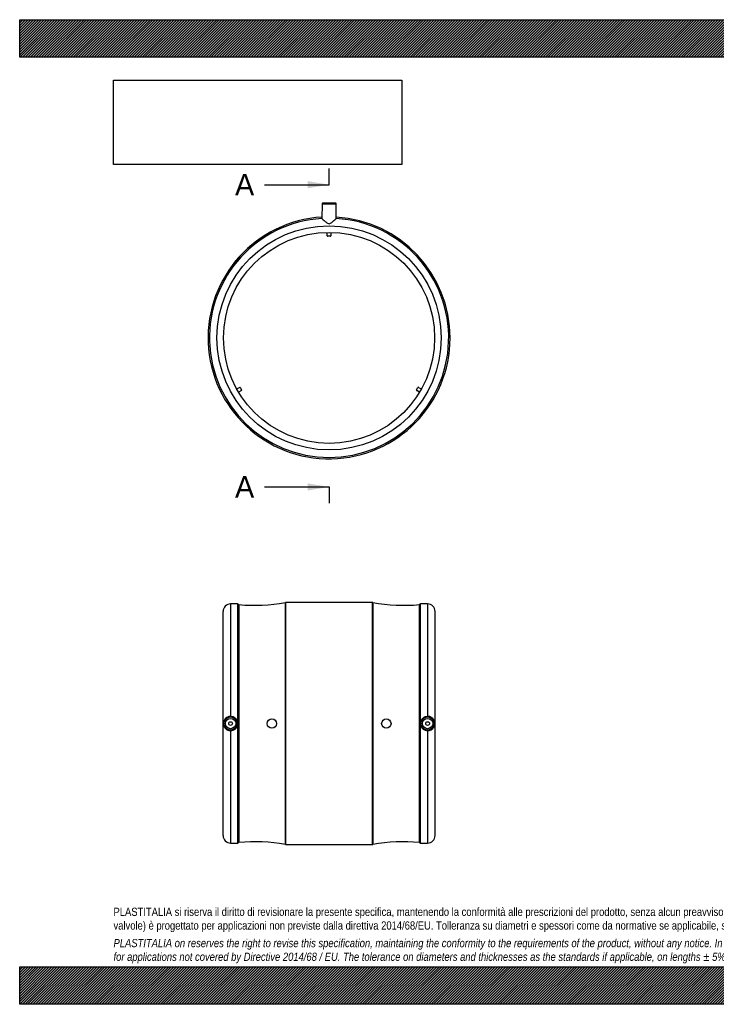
# Model space of a CAD drawing. Header units: millimetres. Extents: x 0 to 1485, y 0 to 1050.
import ezdxf
from ezdxf.enums import TextEntityAlignment as Align
from ezdxf.lldxf.tags import DXFTag

# ---------------------------------------------------------------- set-up
doc = ezdxf.new("R2010")
doc.units = ezdxf.units.MM
doc.header["$LTSCALE"] = 5
doc.layers.add('Default', color=7, linetype='Continuous')
doc.layers.add('MP225A', color=7, linetype='Continuous')
doc.styles.add('SEACAD_Solid_Edge_ANSI', font='seans.ttf')
tags = doc.linetypes.add('CENTER2', pattern=[28.575000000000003, 19.05, -3.175, 3.175, -3.175]).pattern_tags.tags
tags[10:11] = [DXFTag(74, 4), DXFTag(75, 0), DXFTag(340, '0'), DXFTag(46, 0.0), DXFTag(50, 0.0), DXFTag(44, 0.0), DXFTag(45, 0.0)]
tags[8:9] = [DXFTag(74, 4), DXFTag(75, 0), DXFTag(340, '0'), DXFTag(46, 0.0), DXFTag(50, 0.0), DXFTag(44, 0.0), DXFTag(45, 0.0)]
tags[6:7] = [DXFTag(74, 4), DXFTag(75, 0), DXFTag(340, '0'), DXFTag(46, 0.0), DXFTag(50, 0.0), DXFTag(44, 0.0), DXFTag(45, 0.0)]
tags[4:5] = [DXFTag(74, 4), DXFTag(75, 0), DXFTag(340, '0'), DXFTag(46, 0.0), DXFTag(50, 0.0), DXFTag(44, 0.0), DXFTag(45, 0.0)]
picture_1 = doc.add_image_def('image1.jpg', size_in_pixel=(4302, 1260))
pattern_1 = [(45, (0, 0), (-1.414213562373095, 1.414213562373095), [])]

# ---------------------------------------------------------------- blocks, each defined once
blk = doc.blocks.new('SE')
at = {"layer": 'MP225A', "color": 7, "linetype": 'Continuous'}
for p, q in [((322.280693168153, 853.7002944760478), (322.1433884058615, 837.9667271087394)), ((322.280693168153, 853.7002944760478), (337.2893438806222, 853.7002944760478)), ((336.7893629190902, 854.1959312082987), (322.7806741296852, 854.1959312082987)), ((337.4266486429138, 837.9667271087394), (337.2893438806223, 853.7002944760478)), ((327.7850185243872, 819.678152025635), (327.7850185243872, 823.178152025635)), ((331.2850185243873, 819.178152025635), (328.2850185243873, 819.178152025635)), ((331.7850185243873, 823.1781520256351), (331.7850185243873, 819.6781520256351)), ((231.3725578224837, 656.1868716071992), (234.4036467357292, 657.9368716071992)), ((236.4036467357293, 654.4727699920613), (233.3725578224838, 652.7227699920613)), ((235.0866594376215, 657.753858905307), (236.5866594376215, 655.1557826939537)), ((422.9833776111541, 655.1557826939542), (424.4833776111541, 657.7538589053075)), ((426.1974792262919, 652.7227699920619), (423.1663903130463, 654.4727699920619)), ((425.1663903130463, 657.9368716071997), (428.1974792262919, 656.1868716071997))]:
    blk.add_line(p, q, dxfattribs=at)
for radius in [119.5, 112.5]:
    blk.add_circle((329.7850185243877, 710.6959312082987), radius, dxfattribs=at)
for centre, radius, start, end in [((322.7806741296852, 853.6959312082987), 0.5000000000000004, 90, 179.5000000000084), ((336.7893629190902, 853.6959312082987), 0.4999999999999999, 0.499999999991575, 90), ((329.7850185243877, 710.6959312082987), 129, 93.3902059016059, 359.9999999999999), ((329.7850185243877, 710.6959312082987), 128.9838551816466, 93.39069358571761, 359.9999999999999), ((329.7850185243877, 710.6959312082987), 127.5, 93.43604474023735, 86.56395525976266), ((329.7850185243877, 710.6959312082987), 129, 0, 86.6097940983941), ((329.7850185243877, 710.6959312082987), 128.9838551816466, 0, 86.60930641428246), ((328.2850185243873, 819.678152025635), 0.5000000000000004, 180, 270), ((331.2850185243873, 819.6781520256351), 0.5000000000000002, 270, 0), ((234.6536467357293, 657.5038589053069), 0.500000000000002, 30.00000000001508, 119.9999999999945), ((236.1536467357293, 654.9057826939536), 0.500000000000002, 299.9999999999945, 29.99999999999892), ((423.4163903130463, 654.9057826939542), 0.500000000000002, 149.9999999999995, 240.0000000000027), ((424.9163903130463, 657.5038589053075), 0.49999999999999, 59.99999999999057, 149.9999999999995)]:
    blk.add_arc(centre, radius, start, end, dxfattribs=at)
blk.add_open_spline([(322.1433884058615, 837.9667271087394), (322.1433884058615, 837.9667271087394), (322.4035708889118, 837.7310877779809), (323.2808802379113, 836.9397144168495), (323.8868998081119, 836.3929378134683), (325.271523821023, 835.1690256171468), (326.0367524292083, 834.4942723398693), (327.2975783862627, 833.5082968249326), (327.7410995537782, 833.1783995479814), (328.7040676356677, 832.6226805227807), (329.2494358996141, 832.393743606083), (330.375297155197, 832.4078855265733), (330.9157287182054, 832.6466560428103), (331.868277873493, 833.2063101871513), (332.301807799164, 833.530251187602), (333.5580481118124, 834.5157344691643), (334.3196536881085, 835.1875671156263), (335.6855798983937, 836.3952446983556), (336.2900152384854, 836.940484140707), (337.1699690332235, 837.7342521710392), (337.4266486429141, 837.9667271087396), (337.4266486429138, 837.9667271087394)], degree=3, knots=[0, 0, 0, 0, 0.125, 0.125, 0.2500000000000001, 0.2500000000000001, 0.3750000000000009, 0.3750000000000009, 0.4375000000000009, 0.4375000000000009, 0.5000000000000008, 0.5000000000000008, 0.5625000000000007, 0.5625000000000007, 0.6250000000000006, 0.6250000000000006, 0.7500000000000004, 0.7500000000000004, 0.8750000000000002, 0.8750000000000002, 1, 1, 1, 1], dxfattribs=at)
blk = doc.blocks.new('SE2')
at = {"layer": 'MP225A', "color": 7, "linetype": 'Continuous'}
for p, q in [((224.7850185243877, 426.8961750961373), (224.7850185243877, 307.0378052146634)), ((232.2811569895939, 426.8961750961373), (224.7850185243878, 426.8961750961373)), ((232.2811569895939, 426.8961750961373), (232.2811569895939, 300.8702813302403)), ((232.9881056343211, 426.6034399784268), (232.9881056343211, 172.1889102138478)), ((233.5984767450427, 426.3153793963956), (233.5984767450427, 172.476970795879)), ((283.1963895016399, 170.4123199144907), (283.1963895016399, 428.3800302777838)), ((283.3753559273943, 428.3961750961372), (283.3753559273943, 170.3961750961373)), ((376.1946811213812, 428.3961750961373), (283.3753559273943, 428.3961750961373)), ((376.1946811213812, 170.3961750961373), (376.1946811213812, 428.3961750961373)), ((376.3736475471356, 428.3800302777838), (376.3736475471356, 170.4123199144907)), ((425.9715603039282, 172.47697079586), (425.9715603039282, 426.3153793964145)), ((426.5819314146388, 172.1889102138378), (426.5819314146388, 426.6034399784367)), ((427.2888800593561, 300.8702813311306), (427.2888800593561, 426.8961750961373)), ((434.7850185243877, 426.8961750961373), (427.2888800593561, 426.8961750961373)), ((434.7850185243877, 426.8961750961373), (434.7850185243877, 307.0378052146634)), ((216.7850185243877, 179.8961750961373), (216.7850185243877, 418.8961750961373)), ((442.7850185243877, 179.8961750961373), (442.7850185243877, 418.8961750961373)), ((232.2811569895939, 297.922068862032), (232.2811569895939, 171.8961750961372)), ((427.2888800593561, 171.8961750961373), (427.2888800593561, 297.9220688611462)), ((224.7850185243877, 291.7545449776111), (224.7850185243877, 171.8961750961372)), ((434.7850185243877, 291.7545449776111), (434.7850185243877, 171.8961750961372)), ((224.7850185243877, 171.8961750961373), (232.2811569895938, 171.8961750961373)), ((283.3753559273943, 170.3961750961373), (376.1946811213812, 170.3961750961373)), ((427.2888800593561, 171.8961750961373), (434.7850185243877, 171.8961750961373))]:
    blk.add_line(p, q, dxfattribs=at)
for centre, radius in [((224.7850185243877, 299.3961750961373), 7.504325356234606), ((224.7850185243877, 299.3961750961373), 7.004344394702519), ((224.7850185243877, 299.3961750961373), 5.500000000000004), ((434.7850185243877, 299.3961750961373), 7.504325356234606), ((434.7850185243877, 299.3961750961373), 7.004344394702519), ((434.7850185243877, 299.3961750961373), 5.500000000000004), ((224.7850185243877, 299.3961750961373), 2.000000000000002), ((268.7850185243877, 299.3961750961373), 4.99999999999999), ((390.7850185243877, 299.3961750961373), 4.99999999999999), ((434.7850185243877, 299.3961750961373), 2.000000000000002)]:
    blk.add_circle(centre, radius, dxfattribs=at)
for centre, radius, start, end in [((224.7850185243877, 418.8961750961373), 8.000000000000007, 90, 180), ((232.2811569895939, 425.8961750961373), 1.000000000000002, 45.0128121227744, 90), ((233.6950542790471, 427.3107048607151), 1.000000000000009, 225.0128121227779, 264.4578765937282), ((250.9824328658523, 605.4739629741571), 180, 264.4578765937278, 280.3095628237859), ((283.3753559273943, 427.3961750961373), 1.000000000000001, 90, 100.3095628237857), ((376.1946811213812, 427.3961750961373), 0.9999999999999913, 79.69043717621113, 90), ((408.5876041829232, 605.4739629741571), 180, 259.690437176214, 275.5421234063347), ((425.8749827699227, 427.3107048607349), 1.000000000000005, 275.5421234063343, 314.9871878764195), ((427.2888800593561, 425.8961750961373), 1.000000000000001, 90, 134.9871878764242), ((434.7850185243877, 418.8961750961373), 8.000000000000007, 0, 90), ((224.7388642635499, 299.3961750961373), 7.64176949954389, 89.65394658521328, 270.3460534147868), ((224.7843708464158, 299.3977737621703), 7.640031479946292, 11.11248550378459, 89.99514279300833), ((434.7858515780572, 299.3975484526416), 7.640256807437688, 90.00624723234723, 168.8861244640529), ((434.8311727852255, 299.3961750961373), 7.64176949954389, 269.6539465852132, 90.34605341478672), ((224.7841854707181, 299.3948017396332), 7.640256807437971, 270.0062472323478, 348.8861244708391), ((224.7858727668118, 299.3961750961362), 7.638866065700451, 348.8735772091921, 11.12642279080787), ((434.7841642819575, 299.3961750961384), 7.638866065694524, 168.8735772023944, 191.1264227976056), ((434.7856662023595, 299.3945764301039), 7.640031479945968, 191.1124855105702, 269.9951427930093), ((224.7850185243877, 179.8961750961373), 8.000000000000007, 180, 270), ((434.7850185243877, 179.8961750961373), 8.000000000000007, 270, 0), ((232.2811569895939, 172.8961750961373), 1.000000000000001, 270, 314.9871878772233), ((233.6950542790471, 171.4816453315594), 1.000000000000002, 95.54212340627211, 134.9871878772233), ((250.9824328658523, -6.681612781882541), 180, 79.69043717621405, 95.54212340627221), ((283.3753559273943, 171.3961750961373), 0.9999999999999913, 259.690437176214, 270), ((376.1946811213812, 171.3961750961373), 1.000000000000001, 270, 280.3095628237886), ((408.5876041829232, -6.681612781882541), 180, 84.45787659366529, 100.309562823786), ((425.8749827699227, 171.4816453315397), 1.000000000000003, 45.01281212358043, 84.45787659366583), ((427.2888800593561, 172.8961750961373), 0.9999999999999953, 225.0128121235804, 270)]:
    blk.add_arc(centre, radius, start, end, dxfattribs=at)
blk = doc.blocks.new('SE4')
at = {"color": 7, "linetype": 'Continuous', "style": 'SEACAD_Solid_Edge_ANSI'}
blk.add_text('A', height=23, dxfattribs=at).set_placement((229.494320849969, 885.5266662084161), align=Align.TOP_LEFT)
blk = doc.blocks.new('SE5')
at = {"color": 7, "linetype": 'Continuous', "style": 'SEACAD_Solid_Edge_ANSI'}
blk.add_text('A', height=23, dxfattribs=at).set_placement((229.494320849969, 563.2195267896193), align=Align.TOP_LEFT)
blk = doc.blocks.new('SEANNOT_GROUP')
at = {"linetype": 'Continuous'}
blk.add_hatch(color=7, dxfattribs=at).paths.add_polyline_path([(306.7850180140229, 870.193332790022), (329.7850185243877, 874.0266662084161), (306.7850180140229, 877.8599996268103)])
at = {"color": 7, "linetype": 'Continuous'}
blk.add_lwpolyline([(260.7850185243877, 874.0266662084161), (329.7850185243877, 874.0266662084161)], dxfattribs=at)
blk = doc.blocks.new('SEANNOT_GROUP1')
at = {"linetype": 'Continuous'}
blk.add_hatch(color=7, dxfattribs=at).paths.add_polyline_path([(306.7850180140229, 547.8861933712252), (329.7850185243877, 551.7195267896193), (306.7850180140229, 555.5528602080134)])
at = {"color": 7, "linetype": 'Continuous'}
blk.add_lwpolyline([(260.7850185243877, 551.7195267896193), (329.7850185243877, 551.7195267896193)], dxfattribs=at)
blk = doc.blocks.new('SE3')
at = {"layer": 'Default', "color": 7, "linetype": 'CENTER2'}
for p, q in [((329.7850185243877, 874.0266662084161), (329.7850185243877, 891.2766662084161)), ((329.7850185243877, 551.7195267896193), (329.7850185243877, 534.4695267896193))]:
    blk.add_line(p, q, dxfattribs=at)
at = {"layer": 'Default', "color": 7, "linetype": 'CENTER2', "const_width": 0.0001}
blk.add_lwpolyline([(329.7850185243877, 874.0266662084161), (329.7850185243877, 551.7195267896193)], dxfattribs=at)
at = {"layer": 'Default'}
for name in ['SE4', 'SEANNOT_GROUP', 'SE5', 'SEANNOT_GROUP1']:
    blk.add_blockref(name, (0, 0), dxfattribs=at)

msp = doc.modelspace()

# ---------------------------------------------------------------- hatches: boundary and pattern name
at = {"layer": 'Default', "linetype": 'Continuous'}
h = msp.add_hatch(dxfattribs=at)
h.set_pattern_fill('LINE', scale=0.6299212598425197, angle=45, style=0)
h.set_pattern_definition(pattern_1)
h.paths.add_polyline_path([(1485, 1010.000016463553), (1485, 1050.000016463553), (1.275157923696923e-05, 1050.000016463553), (1.275157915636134e-05, 1010.000016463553)])
for points in [[(1485, 1010.000016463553), (1485, 1050.000016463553), (1.275157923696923e-05, 1050.000016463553), (1.275157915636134e-05, 1010.000016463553)], [(1484.999979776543, -1.432619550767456e-05), (1484.999979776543, 39.99999999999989), (-2.022345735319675e-05, 39.99999999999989), (-2.022345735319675e-05, -1.432619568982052e-05)]]:
    msp.add_hatch(color=7, dxfattribs=at).paths.add_polyline_path(points)
h = msp.add_hatch(dxfattribs=at)
h.set_pattern_fill('LINE', scale=0.6299212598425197, angle=45, style=0)
h.set_pattern_definition(pattern_1)
h.paths.add_polyline_path([(1484.999979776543, -1.432619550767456e-05), (1484.999979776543, 39.99999999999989), (-2.022345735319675e-05, 39.99999999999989), (-2.022345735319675e-05, -1.432619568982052e-05)])

# ---------------------------------------------------------------- linework, layer by layer
at = {"layer": 'Default', "color": 7, "linetype": 'Continuous'}
for p, q in [((1.275157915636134e-05, 1050.000016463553), (1485, 1050.000016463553)), ((1.275157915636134e-05, 1010.000016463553), (1.275157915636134e-05, 1050.000016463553)), ((1485, 1010.000016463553), (1.275157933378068e-05, 1010.000016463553)), ((-2.022345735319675e-05, 39.99999999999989), (1484.999979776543, 39.99999999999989)), ((-2.022345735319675e-05, -1.432619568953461e-05), (-2.022345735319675e-05, 39.9999999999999)), ((1484.999979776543, -1.432619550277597e-05), (-2.022345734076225e-05, -1.43261956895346e-05))]:
    msp.add_line(p, q, dxfattribs=at)

# ---------------------------------------------------------------- block references
at = {"layer": 'Default'}
for name in ['SE3', 'SE', 'SE2']:
    msp.add_blockref(name, (0, 0), dxfattribs=at)

# ---------------------------------------------------------------- texts
at = {"layer": 'Default', "insert": (99.99997977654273, 103.0118261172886), "char_height": 8.75, "width": 1285, "attachment_point": 1}
msp.add_mtext("{\\fArial Narrow|b0||i0||c0|p34;\\C7;\\H8.75;\\W1.;PLASTITALIA si riserva il diritto di revisionare la presente specifica, mantenendo la conformità alle prescrizioni del prodotto, senza alcun preavviso. In caso di assegnazione d'ordine si riserva di compiere una più dettagliata analisi tecnico/qualitativa. Il presente prodotto (ad esclusione delle \\P}{\\fArial Narrow|b0||i0||c0|p34;\\C7;\\H8.75;\\W1.;valvole) è progettato per applicazioni non previste dalla direttiva 2014/68/EU. Tolleranza su diametri e spessori come da normative se applicabile, su lunghezze ±5%, su angoli ±2°, se non diversamente specificato.\\P}{\\fArial Narrow|b0||i0||c0|p34;\\C7;\\H2.5;\\W1.;   \\P}{\\fArial Narrow|b0||i1||c0|p34;\\C7;\\H8.75;\\W1.;PLASTITALIA on reserves the right to revise this specification, maintaining the conformity to the requirements of the product, without any notice. In case of assignation of order on will reserve to make a more detailed analysis technical/qualitative. This product (excluding valves) is designed \\P}{\\fArial Narrow|b0||i1||c0|p34;\\C7;\\H8.75;\\W1.;for applications not covered by Directive 2014/68 / EU. The tolerance on diameters and thicknesses as the standards if applicable, on lengths ± 5%, on angles ± 2 °, unless otherwise indicated.\\P}", dxfattribs=at)

# ---------------------------------------------------------------- pictures from other files: only their frames are drawn
image = msp.add_image(picture_1, insert=(100.000012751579, 895.5158896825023), size_in_units=(307.28571428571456, 90))
image.dxf.flags = 7

doc.saveas('drawing.dxf')
